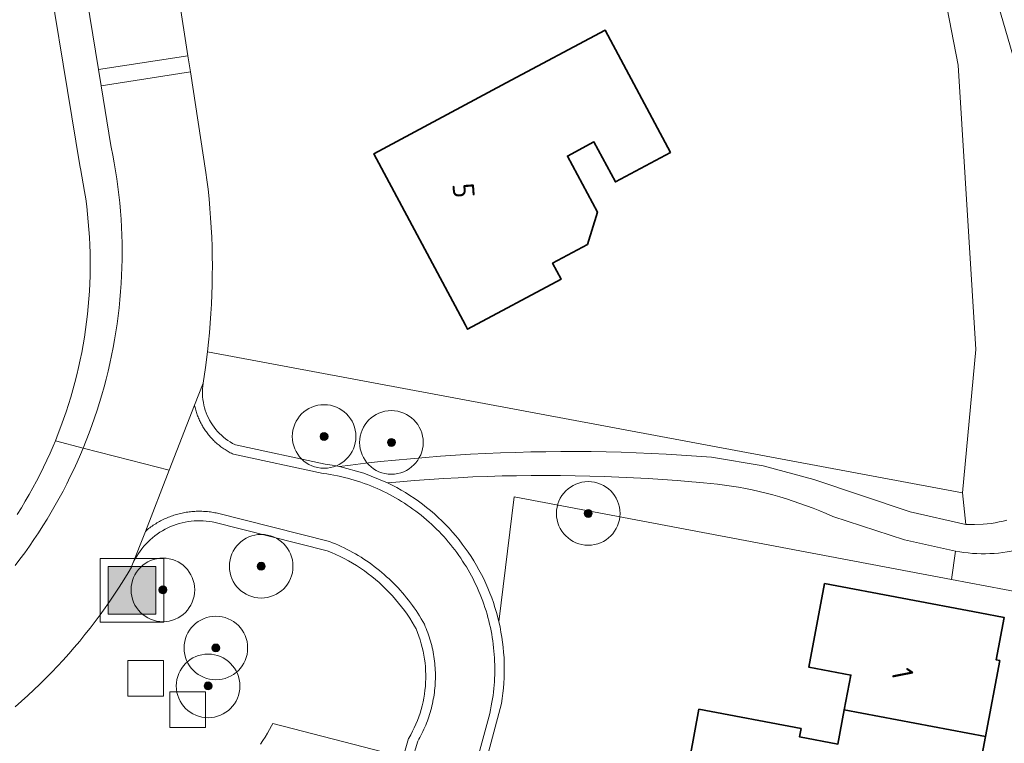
# Model space of a CAD drawing. Extents: x 154222 to 160093, y 456746 to 462495.
# Tile 197 of 254: x 159004 to 159066, y 460759 to 460805. Entities that reach past the tile are written whole.
import ezdxf
from ezdxf.enums import TextEntityAlignment as Align

# ---------------------------------------------------------------- set-up
doc = ezdxf.new("R2010")
doc.units = 0
doc.header["$LTSCALE"] = 0.75
doc.layers.get('0').update_dxf_attribs({"linetype": 'CONTINUOUS'})
for name, color, linetype, lineweight in [('B-XX-GR-BEPLANTING_CULTUUR_BOSPLANTSOEN-GV', 252, 'CONTINUOUS', 18), ('B-XX-GR-BOOM-S', 252, 'CONTINUOUS', 25), ('B-XX-IE-MEUBILAIR_WEGMEUBILAIR-S', 252, 'CONTINUOUS', 25), ('B-XX-OG-BEBOUWING-GV', 6, 'CONTINUOUS', 35), ('B-XX-OG-BEBOUWING-T18', 1, 'CONTINUOUS', 18), ('B-XX-OG-TERREIN_CULTUURSCHEIDING-GV', 252, 'CONTINUOUS', 18), ('B-XX-OG-TERREIN_ERF-GV', 252, 'CONTINUOUS', 18), ('B-XX-RI-GWA_RIOOLPUT-S', 252, 'CONTINUOUS', 25), ('B-XX-VH-VERHARDING_BETONSTRAATSTEEN-GV', 252, 'CONTINUOUS', 18), ('B-XX-VH-VERHARDING_HALFVERHARDING-GV', 252, 'CONTINUOUS', 18), ('B-XX-VH-VERHARDING_STRAATBAKSTEEN-GV', 252, 'CONTINUOUS', 18)]:
    doc.layers.add(name, color=color, linetype=linetype, lineweight=lineweight)
doc.styles.add('NLCS-ISO-M-T18', font='NLCS-ISO.ttf', dxfattribs={"height": 1.8})

# ---------------------------------------------------------------- blocks, each defined once
blk = doc.blocks.new('SIE-WEG_AFVALBAK-SO')
at = {"linetype": 'ByBlock', "lineweight": 18}
h = blk.add_hatch(color=0, dxfattribs=at)
h.dxf.hatch_style = 1
h.paths.add_polyline_path([(-1.5, -1.5), (1.5, -1.5), (1.5, 1.5), (-1.5, 1.5)])
at = {"color": 0, "linetype": 'ByBlock', "lineweight": 18}
for points in [[(-2, -2), (2, -2), (2, 2), (-2, 2)], [(-1.5, -1.5), (1.5, -1.5), (1.5, 1.5), (-1.5, 1.5)]]:
    blk.add_lwpolyline(points, close=True, dxfattribs=at)
blk = doc.blocks.new('SRI-PUT_INSPECTIEPUT_RIOOLPUT-SO')
at = {"color": 0, "linetype": 'ByBlock', "lineweight": 18}
blk.add_lwpolyline([(-1.125, -1.125), (1.125, -1.125), (1.125, 1.125), (-1.125, 1.125)], close=True, dxfattribs=at)
blk = doc.blocks.new('SGR-BOOM_01-SO')
at = {"linetype": 'ByBlock', "lineweight": 18}
h = blk.add_hatch(color=0, dxfattribs=at)
h.dxf.hatch_style = 1
edge = h.paths.add_edge_path()
edge.add_arc((0, 0), 0.25, 0, 360)
at = {"color": 0, "linetype": 'ByBlock', "lineweight": 18}
for radius in [2, 0.25]:
    blk.add_circle((0, 0), radius, dxfattribs=at)

msp = doc.modelspace()

# ---------------------------------------------------------------- linework, layer by layer
at = {"layer": 'B-XX-GR-BEPLANTING_CULTUUR_BOSPLANTSOEN-GV'}
for points in [[(159072.048, 460783.367), (159064.504, 460809.286)], [(159061.847, 460808.168), (159063.093, 460801.656), (159064.205, 460783.788), (159063.372, 460774.785), (159063.587, 460772.789), (159064.133, 460772.777), (159064.678, 460772.802), (159064.93, 460772.826), (159065.181, 460772.858), (159065.43, 460772.898), (159065.678, 460772.946), (159065.925, 460773.002), (159066.17, 460773.066)], [(159028.187, 460758.156), (159019.989, 460760.265), (159019.923, 460760.134), (159019.794, 460759.893), (159019.659, 460759.657), (159019.516, 460759.424), (159019.367, 460759.196), (159019.212, 460758.972)]]:
    msp.add_lwpolyline(points, dxfattribs=at)
for points in [[(159063.372, 460774.785), (159015.886, 460783.646), (159015.759, 460782.653), (159015.61, 460781.664), (159015.588, 460781.494), (159015.574, 460781.322), (159015.569, 460781.15), (159015.571, 460780.978), (159015.581, 460780.807), (159015.599, 460780.636), (159015.626, 460780.466), (159015.659, 460780.297), (159015.701, 460780.131), (159015.751, 460779.966), (159015.808, 460779.804), (159015.872, 460779.645), (159015.944, 460779.488), (159016.023, 460779.336), (159016.11, 460779.187), (159016.203, 460779.043), (159016.302, 460778.902), (159016.408, 460778.767), (159016.52, 460778.637), (159016.639, 460778.512), (159016.762, 460778.393), (159016.891, 460778.279), (159017.026, 460778.172), (159017.165, 460778.071), (159017.309, 460777.977), (159017.457, 460777.889), (159017.609, 460777.809), (159017.655, 460777.786), (159023.285, 460776.586), (159023.736, 460776.516), (159024.185, 460776.431), (159024.884, 460776.52), (159025.825, 460776.633), (159026.767, 460776.737), (159027.71, 460776.834), (159028.653, 460776.923), (159029.597, 460777.004), (159030.542, 460777.077), (159031.488, 460777.142), (159032.434, 460777.199), (159033.38, 460777.247), (159034.327, 460777.288), (159035.274, 460777.321), (159036.221, 460777.346), (159037.169, 460777.363), (159038.117, 460777.372), (159039.064, 460777.373), (159040.012, 460777.366), (159040.959, 460777.351), (159041.907, 460777.328), (159042.854, 460777.297), (159043.801, 460777.258), (159044.747, 460777.211), (159045.693, 460777.156), (159046.639, 460777.093), (159047.584, 460777.022), (159050.837, 460776.465), (159054.026, 460775.614), (159060.078, 460773.575), (159063.587, 460772.789)], [(159038.09, 460775.867), (159037.171, 460775.872), (159036.252, 460775.868), (159035.333, 460775.856), (159034.415, 460775.837), (159033.496, 460775.809), (159032.578, 460775.774), (159031.66, 460775.73), (159030.743, 460775.679), (159029.826, 460775.619), (159028.909, 460775.552), (159027.994, 460775.477), (159027.214, 460775.406), (159027.503, 460775.262), (159027.788, 460775.111), (159028.069, 460774.953), (159028.346, 460774.788), (159028.619, 460774.616), (159028.887, 460774.437), (159029.152, 460774.252), (159029.411, 460774.06), (159029.666, 460773.862), (159029.915, 460773.658), (159030.159, 460773.448), (159030.399, 460773.231), (159030.632, 460773.009), (159030.861, 460772.781), (159031.083, 460772.547), (159031.299, 460772.308), (159031.51, 460772.064), (159031.714, 460771.815), (159031.913, 460771.56), (159032.104, 460771.301), (159032.29, 460771.037), (159032.468, 460770.768), (159032.64, 460770.495), (159032.806, 460770.218), (159032.964, 460769.937), (159033.115, 460769.652), (159033.259, 460769.364), (159033.396, 460769.072), (159033.526, 460768.776), (159033.648, 460768.478), (159033.763, 460768.176), (159033.87, 460767.872), (159033.97, 460767.565), (159034.062, 460767.256), (159034.146, 460766.945), (159034.217, 460766.658), (159035.177, 460774.517), (159062.68, 460769.332), (159062.93, 460771.115), (159059.719, 460771.813), (159055.215, 460773.288), (159054.808, 460773.468), (159054.398, 460773.641), (159053.986, 460773.807), (159053.57, 460773.965), (159053.151, 460774.116), (159052.73, 460774.259), (159052.306, 460774.395), (159051.88, 460774.523), (159051.452, 460774.643), (159051.021, 460774.756), (159050.589, 460774.86), (159050.155, 460774.957), (159049.719, 460775.047), (159049.281, 460775.128), (159048.842, 460775.201), (159048.402, 460775.267), (159047.961, 460775.324), (159047.519, 460775.374), (159047.076, 460775.416), (159046.632, 460775.45), (159046.348, 460775.467), (159045.432, 460775.543), (159044.516, 460775.612), (159043.599, 460775.672), (159042.682, 460775.725), (159041.764, 460775.769), (159040.846, 460775.806), (159039.927, 460775.834), (159039.009, 460775.855)], [(159078.247, 460766.397), (159078.903, 460771.468), (159078.286, 460770.595), (159076.88, 460769.904), (159067.292, 460771.315), (159067.239, 460771.3), (159066.977, 460771.229), (159066.712, 460771.166), (159066.445, 460771.111), (159066.177, 460771.063), (159065.908, 460771.024), (159065.638, 460770.992), (159065.367, 460770.968), (159065.095, 460770.953), (159064.823, 460770.945), (159064.552, 460770.946), (159064.28, 460770.954), (159064.008, 460770.97), (159063.737, 460770.995), (159063.467, 460771.027), (159063.198, 460771.067), (159062.93, 460771.115), (159062.68, 460769.332)]]:
    msp.add_lwpolyline(points, close=True, dxfattribs=at)
at = {"layer": 'B-XX-OG-BEBOUWING-GV'}
for points in [[(159045.003, 460796.18), (159040.892, 460803.871), (159034.671, 460800.546), (159034.407, 460800.405), (159026.351, 460796.099), (159032.109, 460785.326), (159032.25, 460785.062), (159038.129, 460788.204), (159037.588, 460789.215), (159039.793, 460790.394), (159040.409, 460792.424), (159038.524, 460795.952), (159040.195, 460796.845), (159041.54, 460794.329)], [(159054.689, 460769.069), (159053.702, 460763.823), (159056.355, 460763.321), (159055.943, 460761.137), (159064.817, 460759.461), (159065.716, 460764.231), (159065.502, 460764.271), (159066.005, 460766.935), (159064.474, 460767.224)], [(159053.227, 460759.961), (159046.799, 460761.171), (159046.239, 460758.193), (159048.648, 460757.739), (159048.666, 460757.837), (159057.5, 460756.173), (159057.45, 460755.909), (159063.917, 460754.69), (159064.817, 460759.461), (159055.943, 460761.137), (159055.536, 460758.977), (159053.127, 460759.43)]]:
    msp.add_lwpolyline(points, close=True, dxfattribs=at)
at = {"layer": 'B-XX-OG-TERREIN_CULTUURSCHEIDING-GV'}
msp.add_lwpolyline([(159019.212, 460758.972), (159019.367, 460759.196), (159019.516, 460759.424), (159019.659, 460759.657), (159019.794, 460759.893), (159019.923, 460760.134), (159019.989, 460760.265), (159028.187, 460758.156), (159028.532, 460759.327), (159028.547, 460759.353), (159028.67, 460759.566), (159028.786, 460759.784), (159028.894, 460760.005), (159028.995, 460760.23), (159029.089, 460760.458), (159029.176, 460760.688), (159029.255, 460760.922), (159029.326, 460761.157), (159029.39, 460761.396), (159029.446, 460761.635), (159029.494, 460761.877), (159029.534, 460762.12), (159029.566, 460762.365), (159029.591, 460762.61), (159029.607, 460762.856), (159029.616, 460763.102), (159029.616, 460763.348), (159029.608, 460763.594), (159029.593, 460763.84), (159029.569, 460764.085), (159029.538, 460764.33), (159029.498, 460764.573), (159029.451, 460764.815), (159029.396, 460765.055), (159029.333, 460765.293), (159029.262, 460765.529), (159029.184, 460765.763), (159029.098, 460765.994), (159029.005, 460766.222), (159028.912, 460766.387), (159028.762, 460766.642), (159028.604, 460766.893), (159028.44, 460767.139), (159028.269, 460767.381), (159028.091, 460767.618), (159027.908, 460767.85), (159027.718, 460768.078), (159027.522, 460768.3), (159027.32, 460768.516), (159027.112, 460768.727), (159026.899, 460768.933), (159026.68, 460769.132), (159026.456, 460769.326), (159026.227, 460769.514), (159025.993, 460769.695), (159025.754, 460769.87), (159025.51, 460770.038), (159025.262, 460770.2), (159025.01, 460770.354), (159024.753, 460770.503), (159024.493, 460770.644), (159024.229, 460770.777), (159023.961, 460770.904), (159023.69, 460771.024), (159023.416, 460771.136), (159016.283, 460772.93), (159016.188, 460772.948), (159016, 460772.979), (159015.81, 460773.001), (159015.619, 460773.016), (159015.428, 460773.022), (159015.236, 460773.021), (159015.045, 460773.011), (159014.855, 460772.994), (159014.665, 460772.968), (159014.477, 460772.935), (159014.29, 460772.894), (159014.105, 460772.845), (159013.922, 460772.789), (159013.742, 460772.724), (159013.565, 460772.653), (159013.391, 460772.574), (159013.22, 460772.488), (159013.053, 460772.394), (159012.89, 460772.294), (159012.731, 460772.187), (159012.577, 460772.074), (159012.428, 460771.954), (159012.284, 460771.828), (159012.146, 460771.696), (159012.012, 460771.559), (159011.885, 460771.416), (159011.764, 460771.267), (159011.65, 460771.114), (159011.541, 460770.957), (159011.44, 460770.795), (159011.345, 460770.628), (159011.258, 460770.458), (159011.177, 460770.285), (159011.134, 460770.183), (159011.104, 460770.108), (159010.891, 460769.749), (159010.617, 460769.299), (159010.335, 460768.854), (159010.047, 460768.413), (159009.752, 460767.976), (159009.451, 460767.544), (159009.143, 460767.117), (159008.829, 460766.694), (159008.508, 460766.276), (159008.181, 460765.863), (159007.848, 460765.456), (159007.508, 460765.053), (159007.163, 460764.655), (159006.811, 460764.263), (159006.454, 460763.876), (159006.09, 460763.495), (159005.721, 460763.119), (159005.347, 460762.748), (159004.966, 460762.384), (159004.581, 460762.025), (159004.189, 460761.672), (159003.793, 460761.326)], dxfattribs=at)
at = {"layer": 'B-XX-OG-TERREIN_ERF-GV'}
for points in [[(159011.785, 460820.882), (159014.661, 460802.252), (159014.816, 460801.245), (159015.792, 460794.924), (159015.852, 460794.462), (159015.921, 460793.863), (159015.983, 460793.264), (159016.037, 460792.664), (159016.083, 460792.064), (159016.121, 460791.463), (159016.151, 460790.861), (159016.172, 460790.259), (159016.186, 460789.657), (159016.192, 460789.055), (159016.19, 460788.453), (159016.18, 460787.85), (159016.162, 460787.248), (159016.136, 460786.646), (159016.102, 460786.045), (159016.06, 460785.444), (159016.01, 460784.844), (159015.952, 460784.245), (159015.886, 460783.646), (159063.372, 460774.785), (159064.205, 460783.788), (159063.093, 460801.656), (159061.847, 460808.168)], [(159003.923, 460773.424), (159004.179, 460773.836), (159004.429, 460774.251), (159004.673, 460774.67), (159004.909, 460775.093), (159005.138, 460775.521), (159005.36, 460775.952), (159005.575, 460776.386), (159005.782, 460776.824), (159005.983, 460777.265), (159006.176, 460777.71), (159006.318, 460778.05), (159006.498, 460778.5), (159006.671, 460778.952), (159006.836, 460779.408), (159006.993, 460779.866), (159007.143, 460780.326), (159007.286, 460780.79), (159007.42, 460781.255), (159007.547, 460781.722), (159007.666, 460782.192), (159007.778, 460782.663), (159007.882, 460783.137), (159007.977, 460783.611), (159008.065, 460784.088), (159008.146, 460784.565), (159008.218, 460785.044), (159008.282, 460785.525), (159008.338, 460786.006), (159008.387, 460786.488), (159008.427, 460786.97), (159008.46, 460787.454), (159008.484, 460787.938), (159008.501, 460788.422), (159008.509, 460788.906), (159008.51, 460789.391), (159008.502, 460789.875), (159008.486, 460790.359), (159008.463, 460790.843), (159008.431, 460791.326), (159008.392, 460791.809), (159008.345, 460792.291), (159008.289, 460792.772), (159008.226, 460793.253), (159008.155, 460793.732), (159008.075, 460794.21), (159007.988, 460794.686), (159007.893, 460795.161), (159007.879, 460795.23), (159005.212, 460811.438)], [(159076.124, 460750), (159078.247, 460766.397), (159062.68, 460769.332), (159035.177, 460774.517), (159034.217, 460766.658), (159034.286, 460766.343), (159034.348, 460766.027), (159034.402, 460765.709), (159034.448, 460765.39), (159034.486, 460765.069), (159034.516, 460764.749), (159034.538, 460764.427), (159034.552, 460764.105), (159034.558, 460763.782), (159034.556, 460763.46), (159034.546, 460763.138), (159034.528, 460762.816), (159034.502, 460762.494), (159034.468, 460762.174), (159034.426, 460761.854), (159034.376, 460761.536), (159031.297, 460750)], [(159046.239, 460758.193), (159046.799, 460761.171), (159053.227, 460759.961), (159053.127, 460759.43), (159055.536, 460758.977), (159055.943, 460761.137), (159056.355, 460763.321), (159053.702, 460763.823), (159054.689, 460769.069), (159064.474, 460767.224), (159066.005, 460766.935), (159065.502, 460764.271), (159065.716, 460764.231), (159064.817, 460759.461), (159063.917, 460754.69)]]:
    msp.add_lwpolyline(points, dxfattribs=at)
msp.add_lwpolyline([(159045.003, 460796.18), (159041.54, 460794.329), (159040.195, 460796.845), (159038.524, 460795.952), (159040.409, 460792.424), (159039.793, 460790.394), (159037.588, 460789.215), (159038.129, 460788.204), (159032.25, 460785.062), (159032.109, 460785.326), (159026.351, 460796.099), (159034.407, 460800.405), (159034.671, 460800.546), (159040.892, 460803.871)], close=True, dxfattribs=at)
at = {"layer": 'B-XX-VH-VERHARDING_BETONSTRAATSTEEN-GV'}
msp.add_lwpolyline([(159006.655, 460815.898), (159009.027, 460801.402), (159014.661, 460802.252), (159011.785, 460820.882)], dxfattribs=at)
at = {"layer": 'B-XX-VH-VERHARDING_HALFVERHARDING-GV'}
for points in [[(159064.504, 460809.286), (159072.048, 460783.367)], [(159066.17, 460773.066), (159065.925, 460773.002), (159065.678, 460772.946), (159065.43, 460772.898), (159065.181, 460772.858), (159064.93, 460772.826), (159064.678, 460772.802), (159064.133, 460772.777), (159063.587, 460772.789), (159060.078, 460773.575), (159054.026, 460775.614), (159050.837, 460776.465), (159047.584, 460777.022), (159046.639, 460777.093), (159045.693, 460777.156), (159044.747, 460777.211), (159043.801, 460777.258), (159042.854, 460777.297), (159041.907, 460777.328), (159040.959, 460777.351), (159040.012, 460777.366), (159039.064, 460777.373), (159038.117, 460777.372), (159037.169, 460777.363), (159036.221, 460777.346), (159035.274, 460777.321), (159034.327, 460777.288), (159033.38, 460777.247), (159032.434, 460777.199), (159031.488, 460777.142), (159030.542, 460777.077), (159029.597, 460777.004), (159028.653, 460776.923), (159027.71, 460776.834), (159026.767, 460776.737), (159025.825, 460776.633), (159024.884, 460776.52), (159024.185, 460776.431), (159025.731, 460776.012), (159027.214, 460775.406), (159027.994, 460775.477), (159028.909, 460775.552), (159029.826, 460775.619), (159030.743, 460775.679), (159031.66, 460775.73), (159032.578, 460775.774), (159033.496, 460775.809), (159034.415, 460775.837), (159035.333, 460775.856), (159036.252, 460775.868), (159037.171, 460775.872), (159038.09, 460775.867), (159039.009, 460775.855), (159039.927, 460775.834), (159040.846, 460775.806), (159041.764, 460775.769), (159042.682, 460775.725), (159043.599, 460775.672), (159044.516, 460775.612), (159045.432, 460775.543), (159046.348, 460775.467), (159046.632, 460775.45), (159047.076, 460775.416), (159047.519, 460775.374), (159047.961, 460775.324), (159048.402, 460775.267), (159048.842, 460775.201), (159049.281, 460775.128), (159049.719, 460775.047), (159050.155, 460774.957), (159050.589, 460774.86), (159051.021, 460774.756), (159051.452, 460774.643), (159051.88, 460774.523), (159052.306, 460774.395), (159052.73, 460774.259), (159053.151, 460774.116), (159053.57, 460773.965), (159053.986, 460773.807), (159054.398, 460773.641), (159054.808, 460773.468), (159055.215, 460773.288), (159059.719, 460771.813), (159062.93, 460771.115), (159063.198, 460771.067), (159063.467, 460771.027), (159063.737, 460770.995), (159064.008, 460770.97), (159064.28, 460770.954), (159064.552, 460770.946), (159064.823, 460770.945), (159065.095, 460770.953), (159065.367, 460770.968), (159065.638, 460770.992), (159065.908, 460771.024), (159066.177, 460771.063)]]:
    msp.add_lwpolyline(points, dxfattribs=at)
at = {"layer": 'B-XX-VH-VERHARDING_STRAATBAKSTEEN-GV'}
for points in [[(159005.212, 460811.438), (159007.879, 460795.23), (159007.893, 460795.161), (159007.988, 460794.686), (159008.075, 460794.21), (159008.155, 460793.732), (159008.226, 460793.253), (159008.289, 460792.772), (159008.345, 460792.291), (159008.392, 460791.809), (159008.431, 460791.326), (159008.463, 460790.843), (159008.486, 460790.359), (159008.502, 460789.875), (159008.51, 460789.391), (159008.509, 460788.906), (159008.501, 460788.422), (159008.484, 460787.938), (159008.46, 460787.454), (159008.427, 460786.97), (159008.387, 460786.488), (159008.338, 460786.006), (159008.282, 460785.525), (159008.218, 460785.044), (159008.146, 460784.565), (159008.065, 460784.088), (159007.977, 460783.611), (159007.882, 460783.137), (159007.778, 460782.663), (159007.666, 460782.192), (159007.547, 460781.722), (159007.42, 460781.255), (159007.286, 460780.79), (159007.143, 460780.326), (159006.993, 460779.866), (159006.836, 460779.408), (159006.671, 460778.952), (159006.498, 460778.5), (159006.318, 460778.05), (159008.07, 460777.596), (159008.26, 460778.066), (159008.443, 460778.54), (159008.619, 460779.016), (159008.787, 460779.495), (159008.947, 460779.977), (159009.1, 460780.46), (159009.245, 460780.947), (159009.382, 460781.435), (159009.512, 460781.926), (159009.634, 460782.419), (159009.748, 460782.913), (159009.854, 460783.409), (159009.953, 460783.907), (159010.043, 460784.407), (159010.126, 460784.907), (159010.201, 460785.409), (159010.268, 460785.912), (159010.327, 460786.416), (159010.378, 460786.921), (159010.421, 460787.427), (159010.456, 460787.933), (159010.483, 460788.44), (159010.502, 460788.947), (159010.514, 460789.455), (159010.517, 460789.962), (159010.512, 460790.47), (159010.499, 460790.977), (159010.478, 460791.484), (159010.449, 460791.991), (159010.412, 460792.497), (159010.367, 460793.002), (159010.315, 460793.507), (159010.254, 460794.011), (159010.185, 460794.514), (159010.109, 460795.015), (159010.024, 460795.516), (159009.932, 460796.015), (159009.832, 460796.512), (159009.809, 460796.62), (159009.197, 460800.362), (159009.027, 460801.402), (159006.655, 460815.898)], [(159031.297, 460750), (159034.376, 460761.536), (159034.426, 460761.854), (159034.468, 460762.174), (159034.502, 460762.494), (159034.528, 460762.816), (159034.546, 460763.138), (159034.556, 460763.46), (159034.558, 460763.782), (159034.552, 460764.105), (159034.538, 460764.427), (159034.516, 460764.749), (159034.486, 460765.069), (159034.448, 460765.39), (159034.402, 460765.709), (159034.348, 460766.027), (159034.286, 460766.343), (159034.217, 460766.658), (159034.146, 460766.945), (159034.062, 460767.256), (159033.97, 460767.565), (159033.87, 460767.872), (159033.763, 460768.176), (159033.648, 460768.478), (159033.526, 460768.776), (159033.396, 460769.072), (159033.259, 460769.364), (159033.115, 460769.652), (159032.964, 460769.937), (159032.806, 460770.218), (159032.64, 460770.495), (159032.468, 460770.768), (159032.29, 460771.037), (159032.104, 460771.301), (159031.913, 460771.56), (159031.714, 460771.815), (159031.51, 460772.064), (159031.299, 460772.308), (159031.083, 460772.547), (159030.861, 460772.781), (159030.632, 460773.009), (159030.399, 460773.231), (159030.159, 460773.448), (159029.915, 460773.658), (159029.666, 460773.862), (159029.411, 460774.06), (159029.152, 460774.252), (159028.887, 460774.437), (159028.619, 460774.616), (159028.346, 460774.788), (159028.069, 460774.953), (159027.788, 460775.111), (159027.503, 460775.262), (159027.214, 460775.406), (159025.731, 460776.012), (159024.185, 460776.431), (159023.736, 460776.516), (159023.285, 460776.586), (159017.655, 460777.786), (159017.609, 460777.809), (159017.457, 460777.889), (159017.309, 460777.977), (159017.165, 460778.071), (159017.026, 460778.172), (159016.891, 460778.279), (159016.762, 460778.393), (159016.639, 460778.512), (159016.52, 460778.637), (159016.408, 460778.767), (159016.302, 460778.902), (159016.203, 460779.043), (159016.11, 460779.187), (159016.023, 460779.336), (159015.944, 460779.488), (159015.872, 460779.645), (159015.808, 460779.804), (159015.751, 460779.966), (159015.701, 460780.131), (159015.659, 460780.297), (159015.626, 460780.466), (159015.599, 460780.636), (159015.581, 460780.807), (159015.571, 460780.978), (159015.569, 460781.15), (159015.574, 460781.322), (159015.588, 460781.494), (159015.61, 460781.664), (159015.072, 460780.285), (159015.089, 460780.21), (159015.106, 460780.134), (159015.125, 460780.06), (159015.146, 460779.985), (159015.168, 460779.911), (159015.19, 460779.837), (159015.215, 460779.764), (159015.24, 460779.691), (159015.267, 460779.619), (159015.295, 460779.547), (159015.325, 460779.476), (159015.356, 460779.405), (159015.387, 460779.334), (159015.42, 460779.265), (159015.455, 460779.196), (159015.49, 460779.127), (159015.527, 460779.059), (159015.565, 460778.992), (159015.604, 460778.925), (159015.645, 460778.859), (159015.686, 460778.794), (159015.729, 460778.73), (159015.772, 460778.666), (159015.817, 460778.603), (159015.863, 460778.541), (159015.91, 460778.48), (159015.958, 460778.42), (159016.008, 460778.36), (159016.058, 460778.302), (159016.109, 460778.244), (159016.161, 460778.187), (159016.214, 460778.131), (159016.269, 460778.076), (159016.324, 460778.022), (159016.38, 460777.969), (159016.437, 460777.917), (159016.495, 460777.866), (159016.554, 460777.816), (159016.613, 460777.767), (159016.674, 460777.719), (159016.735, 460777.672), (159016.798, 460777.626), (159016.861, 460777.582), (159016.924, 460777.538), (159016.989, 460777.496), (159017.054, 460777.455), (159017.12, 460777.415), (159017.187, 460777.376), (159017.254, 460777.338), (159017.322, 460777.301), (159017.391, 460777.266), (159017.46, 460777.232), (159017.53, 460777.199), (159023.16, 460775.999), (159023.387, 460775.965), (159023.613, 460775.928), (159023.839, 460775.887), (159024.064, 460775.843), (159024.278, 460775.797), (159024.49, 460775.748), (159024.702, 460775.694), (159024.913, 460775.637), (159025.123, 460775.577), (159025.331, 460775.512), (159025.539, 460775.444), (159025.745, 460775.372), (159025.95, 460775.297), (159026.154, 460775.218), (159026.356, 460775.135), (159026.556, 460775.049), (159026.756, 460774.959), (159026.953, 460774.866), (159027.147, 460774.77), (159027.34, 460774.671), (159027.531, 460774.568), (159027.72, 460774.462), (159027.907, 460774.352), (159028.092, 460774.24), (159028.275, 460774.124), (159028.456, 460774.005), (159028.635, 460773.883), (159028.812, 460773.758), (159028.986, 460773.629), (159029.159, 460773.498), (159029.329, 460773.364), (159029.497, 460773.227), (159029.662, 460773.086), (159029.824, 460772.943), (159029.985, 460772.797), (159030.142, 460772.649), (159030.297, 460772.497), (159030.45, 460772.343), (159030.599, 460772.187), (159030.746, 460772.027), (159030.89, 460771.865), (159031.032, 460771.701), (159031.17, 460771.534), (159031.305, 460771.365), (159031.438, 460771.194), (159031.567, 460771.02), (159031.694, 460770.844), (159031.817, 460770.666), (159031.937, 460770.485), (159032.054, 460770.303), (159032.168, 460770.118), (159032.278, 460769.932), (159032.386, 460769.744), (159032.49, 460769.554), (159032.59, 460769.362), (159032.687, 460769.168), (159032.781, 460768.973), (159032.872, 460768.776), (159032.959, 460768.577), (159033.042, 460768.377), (159033.122, 460768.176), (159033.198, 460767.973), (159033.271, 460767.769), (159033.341, 460767.564), (159033.407, 460767.358), (159033.469, 460767.15), (159033.527, 460766.941), (159033.582, 460766.732), (159033.633, 460766.521), (159033.68, 460766.312), (159033.723, 460766.101), (159033.763, 460765.89), (159033.799, 460765.679), (159033.831, 460765.466), (159033.86, 460765.253), (159033.885, 460765.04), (159033.907, 460764.826), (159033.924, 460764.613), (159033.938, 460764.398), (159033.948, 460764.184), (159033.955, 460763.969), (159033.958, 460763.754), (159033.957, 460763.54), (159033.952, 460763.325), (159033.944, 460763.111), (159033.932, 460762.896), (159033.916, 460762.682), (159033.897, 460762.468), (159033.874, 460762.255), (159033.847, 460762.042), (159033.816, 460761.829), (159033.782, 460761.617), (159033.739, 460761.38), (159033.691, 460761.143), (159033.638, 460760.908), (159033.581, 460760.673), (159033.52, 460760.44), (159030.718, 460750.158)], [(159030.718, 460750.158), (159033.52, 460760.44), (159033.581, 460760.673), (159033.638, 460760.908), (159033.691, 460761.143), (159033.739, 460761.38), (159033.782, 460761.617), (159033.816, 460761.829), (159033.847, 460762.042), (159033.874, 460762.255), (159033.897, 460762.468), (159033.916, 460762.682), (159033.932, 460762.896), (159033.944, 460763.111), (159033.952, 460763.325), (159033.957, 460763.54), (159033.958, 460763.754), (159033.955, 460763.969), (159033.948, 460764.184), (159033.938, 460764.398), (159033.924, 460764.613), (159033.907, 460764.826), (159033.885, 460765.04), (159033.86, 460765.253), (159033.831, 460765.466), (159033.799, 460765.679), (159033.763, 460765.89), (159033.723, 460766.101), (159033.68, 460766.312), (159033.633, 460766.521), (159033.582, 460766.732), (159033.527, 460766.941), (159033.469, 460767.15), (159033.407, 460767.358), (159033.341, 460767.564), (159033.271, 460767.769), (159033.198, 460767.973), (159033.122, 460768.176), (159033.042, 460768.377), (159032.959, 460768.577), (159032.872, 460768.776), (159032.781, 460768.973), (159032.687, 460769.168), (159032.59, 460769.362), (159032.49, 460769.554), (159032.386, 460769.744), (159032.278, 460769.932), (159032.168, 460770.118), (159032.054, 460770.303), (159031.937, 460770.485), (159031.817, 460770.666), (159031.694, 460770.844), (159031.567, 460771.02), (159031.438, 460771.194), (159031.305, 460771.365), (159031.17, 460771.534), (159031.032, 460771.701), (159030.89, 460771.865), (159030.746, 460772.027), (159030.599, 460772.187), (159030.45, 460772.343), (159030.297, 460772.497), (159030.142, 460772.649), (159029.985, 460772.797), (159029.824, 460772.943), (159029.662, 460773.086), (159029.497, 460773.227), (159029.329, 460773.364), (159029.159, 460773.498), (159028.986, 460773.629), (159028.812, 460773.758), (159028.635, 460773.883), (159028.456, 460774.005), (159028.275, 460774.124), (159028.092, 460774.24), (159027.907, 460774.352), (159027.72, 460774.462), (159027.531, 460774.568), (159027.34, 460774.671), (159027.147, 460774.77), (159026.953, 460774.866), (159026.756, 460774.959), (159026.556, 460775.049), (159026.356, 460775.135), (159026.154, 460775.218), (159025.95, 460775.297), (159025.745, 460775.372), (159025.539, 460775.444), (159025.331, 460775.512), (159025.123, 460775.577), (159024.913, 460775.637), (159024.702, 460775.694), (159024.49, 460775.748), (159024.278, 460775.797), (159024.064, 460775.843), (159023.839, 460775.887), (159023.613, 460775.928), (159023.387, 460775.965), (159023.16, 460775.999), (159017.53, 460777.199), (159017.46, 460777.232), (159017.391, 460777.266), (159017.322, 460777.301), (159017.254, 460777.338), (159017.187, 460777.376), (159017.12, 460777.415), (159017.054, 460777.455), (159016.989, 460777.496), (159016.924, 460777.538), (159016.861, 460777.582), (159016.798, 460777.626), (159016.735, 460777.672), (159016.674, 460777.719), (159016.613, 460777.767), (159016.554, 460777.816), (159016.495, 460777.866), (159016.437, 460777.917), (159016.38, 460777.969), (159016.324, 460778.022), (159016.269, 460778.076), (159016.214, 460778.131), (159016.161, 460778.187), (159016.109, 460778.244), (159016.058, 460778.302), (159016.008, 460778.36), (159015.958, 460778.42), (159015.91, 460778.48), (159015.863, 460778.541), (159015.817, 460778.603), (159015.772, 460778.666), (159015.729, 460778.73), (159015.686, 460778.794), (159015.645, 460778.859), (159015.604, 460778.925), (159015.565, 460778.992), (159015.527, 460779.059), (159015.49, 460779.127), (159015.455, 460779.196), (159015.42, 460779.265), (159015.387, 460779.334), (159015.356, 460779.405), (159015.325, 460779.476), (159015.295, 460779.547), (159015.267, 460779.619), (159015.24, 460779.691), (159015.215, 460779.764), (159015.19, 460779.837), (159015.168, 460779.911), (159015.146, 460779.985), (159015.125, 460780.06), (159015.106, 460780.134), (159015.089, 460780.21), (159015.072, 460780.285), (159013.477, 460776.197), (159011.979, 460772.354), (159012.047, 460772.412), (159012.117, 460772.469), (159012.187, 460772.525), (159012.259, 460772.58), (159012.331, 460772.633), (159012.404, 460772.685), (159012.479, 460772.736), (159012.553, 460772.786), (159012.629, 460772.834), (159012.706, 460772.881), (159012.783, 460772.926), (159012.862, 460772.971), (159012.941, 460773.013), (159013.02, 460773.055), (159013.101, 460773.095), (159013.182, 460773.134), (159013.264, 460773.171), (159013.346, 460773.207), (159013.429, 460773.241), (159013.513, 460773.274), (159013.597, 460773.306), (159013.682, 460773.336), (159013.767, 460773.365), (159013.853, 460773.392), (159013.939, 460773.417), (159014.025, 460773.441), (159014.112, 460773.464), (159014.2, 460773.485), (159014.287, 460773.505), (159014.375, 460773.523), (159014.464, 460773.54), (159014.552, 460773.554), (159014.641, 460773.568), (159014.73, 460773.58), (159014.82, 460773.59), (159014.909, 460773.599), (159014.999, 460773.606), (159015.088, 460773.612), (159015.178, 460773.616), (159015.268, 460773.619), (159015.358, 460773.62), (159015.448, 460773.62), (159015.538, 460773.618), (159015.627, 460773.614), (159015.717, 460773.609), (159015.807, 460773.602), (159015.896, 460773.594), (159015.986, 460773.584), (159016.075, 460773.573), (159016.164, 460773.56), (159016.252, 460773.545), (159016.341, 460773.53), (159016.429, 460773.512), (159023.562, 460771.718), (159023.75, 460771.644), (159023.936, 460771.566), (159024.122, 460771.485), (159024.305, 460771.401), (159024.488, 460771.313), (159024.668, 460771.223), (159024.847, 460771.129), (159025.025, 460771.032), (159025.2, 460770.932), (159025.374, 460770.83), (159025.546, 460770.723), (159025.717, 460770.615), (159025.885, 460770.503), (159026.051, 460770.388), (159026.216, 460770.27), (159026.378, 460770.15), (159026.538, 460770.027), (159026.696, 460769.9), (159026.852, 460769.772), (159027.005, 460769.64), (159027.156, 460769.506), (159027.305, 460769.369), (159027.451, 460769.23), (159027.595, 460769.088), (159027.737, 460768.944), (159027.875, 460768.797), (159028.012, 460768.648), (159028.145, 460768.496), (159028.276, 460768.342), (159028.405, 460768.186), (159028.53, 460768.028), (159028.653, 460767.867), (159028.773, 460767.704), (159028.89, 460767.54), (159029.004, 460767.373), (159029.116, 460767.204), (159029.224, 460767.034), (159029.329, 460766.861), (159029.432, 460766.687), (159029.531, 460766.511), (159029.587, 460766.381), (159029.641, 460766.25), (159029.693, 460766.118), (159029.742, 460765.985), (159029.79, 460765.852), (159029.834, 460765.717), (159029.877, 460765.582), (159029.917, 460765.446), (159029.954, 460765.31), (159029.989, 460765.172), (159030.022, 460765.034), (159030.052, 460764.896), (159030.08, 460764.757), (159030.105, 460764.618), (159030.128, 460764.478), (159030.149, 460764.338), (159030.167, 460764.197), (159030.182, 460764.056), (159030.195, 460763.915), (159030.206, 460763.774), (159030.214, 460763.633), (159030.22, 460763.491), (159030.223, 460763.349), (159030.223, 460763.208), (159030.221, 460763.066), (159030.217, 460762.924), (159030.21, 460762.783), (159030.201, 460762.641), (159030.189, 460762.5), (159030.174, 460762.359), (159030.158, 460762.219), (159030.138, 460762.078), (159030.117, 460761.938), (159030.092, 460761.799), (159030.066, 460761.659), (159030.036, 460761.521), (159030.005, 460761.383), (159029.971, 460761.245), (159029.935, 460761.108), (159029.896, 460760.972), (159029.854, 460760.837), (159029.811, 460760.702), (159029.765, 460760.568), (159029.717, 460760.434), (159029.666, 460760.302), (159029.613, 460760.171), (159029.558, 460760.04), (159029.5, 460759.911), (159029.44, 460759.782), (159029.378, 460759.655), (159029.314, 460759.529), (159029.248, 460759.404), (159029.179, 460759.28), (159029.108, 460759.157), (159028.762, 460757.986)], [(159003.781, 460770.201), (159004.088, 460770.605), (159004.389, 460771.013), (159004.684, 460771.426), (159004.972, 460771.844), (159005.253, 460772.267), (159005.528, 460772.693), (159005.796, 460773.124), (159006.057, 460773.559), (159006.312, 460773.999), (159006.559, 460774.442), (159006.799, 460774.889), (159007.032, 460775.34), (159007.258, 460775.794), (159007.477, 460776.252), (159007.689, 460776.713), (159007.893, 460777.178), (159008.07, 460777.596), (159006.318, 460778.05), (159006.176, 460777.71), (159005.983, 460777.265), (159005.782, 460776.824), (159005.575, 460776.386), (159005.36, 460775.952), (159005.138, 460775.521), (159004.909, 460775.093), (159004.673, 460774.67), (159004.429, 460774.251), (159004.179, 460773.836), (159003.923, 460773.424)], [(159003.793, 460761.326), (159004.189, 460761.672), (159004.581, 460762.025), (159004.966, 460762.384), (159005.347, 460762.748), (159005.721, 460763.119), (159006.09, 460763.495), (159006.454, 460763.876), (159006.811, 460764.263), (159007.163, 460764.655), (159007.508, 460765.053), (159007.848, 460765.456), (159008.181, 460765.863), (159008.508, 460766.276), (159008.829, 460766.694), (159009.143, 460767.117), (159009.451, 460767.544), (159009.752, 460767.976), (159010.047, 460768.413), (159010.335, 460768.854), (159010.617, 460769.299), (159010.891, 460769.749), (159011.104, 460770.108), (159011.134, 460770.183), (159011.979, 460772.354), (159013.477, 460776.197), (159011.02, 460776.833), (159008.07, 460777.596), (159007.893, 460777.178), (159007.689, 460776.713), (159007.477, 460776.252), (159007.258, 460775.794), (159007.032, 460775.34), (159006.799, 460774.889), (159006.559, 460774.442), (159006.312, 460773.999), (159006.057, 460773.559), (159005.796, 460773.124), (159005.528, 460772.693), (159005.253, 460772.267), (159004.972, 460771.844), (159004.684, 460771.426), (159004.389, 460771.013), (159004.088, 460770.605), (159003.781, 460770.201)], [(159028.762, 460757.986), (159029.108, 460759.157), (159029.179, 460759.28), (159029.248, 460759.404), (159029.314, 460759.529), (159029.378, 460759.655), (159029.44, 460759.782), (159029.5, 460759.911), (159029.558, 460760.04), (159029.613, 460760.171), (159029.666, 460760.302), (159029.717, 460760.434), (159029.765, 460760.568), (159029.811, 460760.702), (159029.854, 460760.837), (159029.896, 460760.972), (159029.935, 460761.108), (159029.971, 460761.245), (159030.005, 460761.383), (159030.036, 460761.521), (159030.066, 460761.659), (159030.092, 460761.799), (159030.117, 460761.938), (159030.138, 460762.078), (159030.158, 460762.219), (159030.174, 460762.359), (159030.189, 460762.5), (159030.201, 460762.641), (159030.21, 460762.783), (159030.217, 460762.924), (159030.221, 460763.066), (159030.223, 460763.208), (159030.223, 460763.349), (159030.22, 460763.491), (159030.214, 460763.633), (159030.206, 460763.774), (159030.195, 460763.915), (159030.182, 460764.056), (159030.167, 460764.197), (159030.149, 460764.338), (159030.128, 460764.478), (159030.105, 460764.618), (159030.08, 460764.757), (159030.052, 460764.896), (159030.022, 460765.034), (159029.989, 460765.172), (159029.954, 460765.31), (159029.917, 460765.446), (159029.877, 460765.582), (159029.834, 460765.717), (159029.79, 460765.852), (159029.742, 460765.985), (159029.693, 460766.118), (159029.641, 460766.25), (159029.587, 460766.381), (159029.531, 460766.511), (159029.432, 460766.687), (159029.329, 460766.861), (159029.224, 460767.034), (159029.116, 460767.204), (159029.004, 460767.373), (159028.89, 460767.54), (159028.773, 460767.704), (159028.653, 460767.867), (159028.53, 460768.028), (159028.405, 460768.186), (159028.276, 460768.342), (159028.145, 460768.496), (159028.012, 460768.648), (159027.875, 460768.797), (159027.737, 460768.944), (159027.595, 460769.088), (159027.451, 460769.23), (159027.305, 460769.369), (159027.156, 460769.506), (159027.005, 460769.64), (159026.852, 460769.772), (159026.696, 460769.9), (159026.538, 460770.027), (159026.378, 460770.15), (159026.216, 460770.27), (159026.051, 460770.388), (159025.885, 460770.503), (159025.717, 460770.615), (159025.546, 460770.723), (159025.374, 460770.83), (159025.2, 460770.932), (159025.025, 460771.032), (159024.847, 460771.129), (159024.668, 460771.223), (159024.488, 460771.313), (159024.305, 460771.401), (159024.122, 460771.485), (159023.936, 460771.566), (159023.75, 460771.644), (159023.562, 460771.718), (159016.429, 460773.512), (159016.341, 460773.53), (159016.252, 460773.545), (159016.164, 460773.56), (159016.075, 460773.573), (159015.986, 460773.584), (159015.896, 460773.594), (159015.807, 460773.602), (159015.717, 460773.609), (159015.627, 460773.614), (159015.538, 460773.618), (159015.448, 460773.62), (159015.358, 460773.62), (159015.268, 460773.619), (159015.178, 460773.616), (159015.088, 460773.612), (159014.999, 460773.606), (159014.909, 460773.599), (159014.82, 460773.59), (159014.73, 460773.58), (159014.641, 460773.568), (159014.552, 460773.554), (159014.464, 460773.54), (159014.375, 460773.523), (159014.287, 460773.505), (159014.2, 460773.485), (159014.112, 460773.464), (159014.025, 460773.441), (159013.939, 460773.417), (159013.853, 460773.392), (159013.767, 460773.365), (159013.682, 460773.336), (159013.597, 460773.306), (159013.513, 460773.274), (159013.429, 460773.241), (159013.346, 460773.207), (159013.264, 460773.171), (159013.182, 460773.134), (159013.101, 460773.095), (159013.02, 460773.055), (159012.941, 460773.013), (159012.862, 460772.971), (159012.783, 460772.926), (159012.706, 460772.881), (159012.629, 460772.834), (159012.553, 460772.786), (159012.479, 460772.736), (159012.404, 460772.685), (159012.331, 460772.633), (159012.259, 460772.58), (159012.187, 460772.525), (159012.117, 460772.469), (159012.047, 460772.412), (159011.979, 460772.354), (159011.134, 460770.183), (159011.177, 460770.285), (159011.258, 460770.458), (159011.345, 460770.628), (159011.44, 460770.795), (159011.541, 460770.957), (159011.65, 460771.114), (159011.764, 460771.267), (159011.885, 460771.416), (159012.012, 460771.559), (159012.146, 460771.696), (159012.284, 460771.828), (159012.428, 460771.954), (159012.577, 460772.074), (159012.731, 460772.187), (159012.89, 460772.294), (159013.053, 460772.394), (159013.22, 460772.488), (159013.391, 460772.574), (159013.565, 460772.653), (159013.742, 460772.724), (159013.922, 460772.789), (159014.105, 460772.845), (159014.29, 460772.894), (159014.477, 460772.935), (159014.665, 460772.968), (159014.855, 460772.994), (159015.045, 460773.011), (159015.236, 460773.021), (159015.428, 460773.022), (159015.619, 460773.016), (159015.81, 460773.001), (159016, 460772.979), (159016.188, 460772.948), (159016.283, 460772.93), (159023.416, 460771.136), (159023.69, 460771.024), (159023.961, 460770.904), (159024.229, 460770.777), (159024.493, 460770.644), (159024.753, 460770.503), (159025.01, 460770.354), (159025.262, 460770.2), (159025.51, 460770.038), (159025.754, 460769.87), (159025.993, 460769.695), (159026.227, 460769.514), (159026.456, 460769.326), (159026.68, 460769.132), (159026.899, 460768.933), (159027.112, 460768.727), (159027.32, 460768.516), (159027.522, 460768.3), (159027.718, 460768.078), (159027.908, 460767.85), (159028.091, 460767.618), (159028.269, 460767.381), (159028.44, 460767.139), (159028.604, 460766.893), (159028.762, 460766.642), (159028.912, 460766.387), (159029.005, 460766.222), (159029.098, 460765.994), (159029.184, 460765.763), (159029.262, 460765.529), (159029.333, 460765.293), (159029.396, 460765.055), (159029.451, 460764.815), (159029.498, 460764.573), (159029.538, 460764.33), (159029.569, 460764.085), (159029.593, 460763.84), (159029.608, 460763.594), (159029.616, 460763.348), (159029.616, 460763.102), (159029.607, 460762.856), (159029.591, 460762.61), (159029.566, 460762.365), (159029.534, 460762.12), (159029.494, 460761.877), (159029.446, 460761.635), (159029.39, 460761.396), (159029.326, 460761.157), (159029.255, 460760.922), (159029.176, 460760.688), (159029.089, 460760.458), (159028.995, 460760.23), (159028.894, 460760.005), (159028.786, 460759.784), (159028.67, 460759.566), (159028.547, 460759.353), (159028.532, 460759.327), (159028.187, 460758.156)]]:
    msp.add_lwpolyline(points, dxfattribs=at)
for points in [[(159014.816, 460801.245), (159014.661, 460802.252), (159009.027, 460801.402), (159009.197, 460800.362)], [(159015.792, 460794.924), (159014.816, 460801.245), (159009.197, 460800.362), (159009.809, 460796.62), (159009.832, 460796.512), (159009.932, 460796.015), (159010.024, 460795.516), (159010.109, 460795.015), (159010.185, 460794.514), (159010.254, 460794.011), (159010.315, 460793.507), (159010.367, 460793.002), (159010.412, 460792.497), (159010.449, 460791.991), (159010.478, 460791.484), (159010.499, 460790.977), (159010.512, 460790.47), (159010.517, 460789.962), (159010.514, 460789.455), (159010.502, 460788.947), (159010.483, 460788.44), (159010.456, 460787.933), (159010.421, 460787.427), (159010.378, 460786.921), (159010.327, 460786.416), (159010.268, 460785.912), (159010.201, 460785.409), (159010.126, 460784.907), (159010.043, 460784.407), (159009.953, 460783.907), (159009.854, 460783.409), (159009.748, 460782.913), (159009.634, 460782.419), (159009.512, 460781.926), (159009.382, 460781.435), (159009.245, 460780.947), (159009.1, 460780.46), (159008.947, 460779.977), (159008.787, 460779.495), (159008.619, 460779.016), (159008.443, 460778.54), (159008.26, 460778.066), (159008.07, 460777.596), (159011.02, 460776.833), (159013.477, 460776.197), (159015.072, 460780.285), (159015.61, 460781.664), (159015.759, 460782.653), (159015.886, 460783.646), (159015.952, 460784.245), (159016.01, 460784.844), (159016.06, 460785.444), (159016.102, 460786.045), (159016.136, 460786.646), (159016.162, 460787.248), (159016.18, 460787.85), (159016.19, 460788.453), (159016.192, 460789.055), (159016.186, 460789.657), (159016.172, 460790.259), (159016.151, 460790.861), (159016.121, 460791.463), (159016.083, 460792.064), (159016.037, 460792.664), (159015.983, 460793.264), (159015.921, 460793.863), (159015.852, 460794.462)]]:
    msp.add_lwpolyline(points, close=True, dxfattribs=at)

# ---------------------------------------------------------------- block references
at = {"layer": 'B-XX-GR-BOOM-S'}
for p in [(159023.221, 460778.32), (159027.453, 460777.946), (159039.835, 460773.482), (159019.265, 460770.161), (159013.084, 460768.677), (159016.413, 460765.023), (159015.926, 460762.636)]:
    msp.add_blockref('SGR-BOOM_01-SO', p, dxfattribs=at)
at = {"layer": 'B-XX-IE-MEUBILAIR_WEGMEUBILAIR-S'}
msp.add_blockref('SIE-WEG_AFVALBAK-SO', (159011.135, 460768.649), dxfattribs=at)
at = {"layer": 'B-XX-RI-GWA_RIOOLPUT-S'}
for p in [(159012, 460763.112), (159014.634, 460761.144)]:
    msp.add_blockref('SRI-PUT_INSPECTIEPUT_RIOOLPUT-SO', p, dxfattribs=at)

# ---------------------------------------------------------------- texts
at = {"layer": 'B-XX-OG-BEBOUWING-T18', "style": 'NLCS-ISO-M-T18'}
for s, rotation, p in [('5', 274.2, (159031.997, 460793.781)), ('1', 281.1, (159059.6, 460763.43))]:
    msp.add_text(s, height=1.35, rotation=rotation, dxfattribs=at).set_placement(p, align=Align.MIDDLE_CENTER)

doc.saveas('drawing.dxf')
